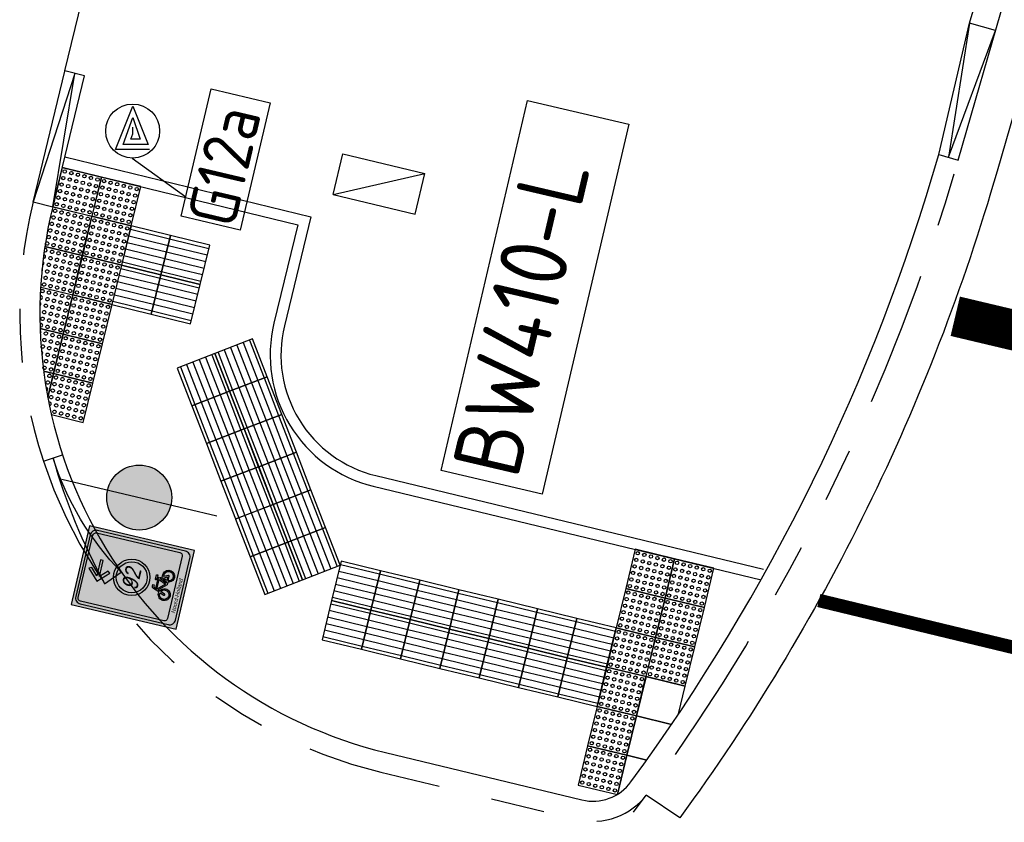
# Model space of a CAD drawing. Header units: metres. Extents: x 116958 to 118326, y 475500 to 477904.
# Tile 97 of 256: x 117510 to 117517, y 476406 to 476412. Entities that reach past the tile are written whole.
import ezdxf
from ezdxf.enums import TextEntityAlignment as Align

# ---------------------------------------------------------------- set-up
doc = ezdxf.new("R2010")
doc.units = ezdxf.units.M
doc.header["$LTSCALE"] = 0.2
for name, pattern in [('200-05-05', [5, 2.5, -2.5]), ('HIDDEN', [4, 2, -2]), ('MATGRENS', [2, 1, -1]), ('VH-TROTTOIRBAND_130-150', [15, 5, -2, 2, -2, 2, -2]), ('VH-TROTTOIRBAND_180-200', [20, 10, -2, 2, -2, 2, -2])]:
    doc.linetypes.add(name, pattern=pattern)
doc.layers.get('0').update_dxf_attribs({"color": 6})
for name, color, linetype in [('B-WE-IE-MEUBILAIR_WEGMEUBILAIR_VERKEERSBORD-G', 252, 'Continuous'), ('B-WE-IE-MEUBILAIR_WEGMEUBILAIR_VERKEERSBORD-PAAL', 252, 'Continuous'), ('B-WE-KL-DATA_KAST-G', 90, 'Continuous'), ('N-WE-IE-MEUBILAIR_WEGMEUBILAIR_LICHTMAST-G', 2, 'Continuous'), ('N-WE-IE-MEUBILAIR_WEGMEUBILAIR_VERKEERSBORD-G', 7, 'Continuous'), ('N-WE-VH-GOOT_TEGEL-300', 251, 'Continuous'), ('N-WE-VH-KANTOPSLUITING_ACHTERKANTBAND-G', 251, 'Continuous'), ('N-WE-VH-KANTOPSLUITING_OPSLUITBAND_80X200-G', 251, 'Continuous'), ('N-WE-VH-KANTOPSLUITING_TROTTOIRBAND_130 150-G', 251, 'VH-TROTTOIRBAND_130-150'), ('N-WE-VH-KANTOPSLUITING_TROTTOIRBAND_130 150-VERLAADG', 251, 'HIDDEN'), ('N-WE-VH-KANTOPSLUITING_TROTTOIRBAND_180 200-G', 251, 'VH-TROTTOIRBAND_180-200'), ('N-WE-VH-KANTVERHARDING_TEGEL_GELEIDETEGEL', 1, 'Continuous'), ('N-WE-VH-KANTVERHARDING_TEGEL_NOPPENTEGEL', 1, 'Continuous'), ('N-WE-VH-MATERIAALGRENS-G', 251, 'MATGRENS'), ('N-WE-VH-VERHARDING_KANT_ASFALT-G', 251, 'Continuous'), ('N-WE-VW-MARKERING_DWARS_STOPSTREEP_030-G', 1, 'Continuous'), ('N-WE-VW-MARKERING_LANGS_STREEP_050_050_010-G', 1, '200-05-05'), ('to-xx-bibcontour', 7, 'Continuous'), ('to-xx-bibkleur', 7, 'Continuous'), ('to-xx-bibtekst_groen', 82, 'Continuous'), ('to-xx-bibtekst_wit', 255, 'Continuous')]:
    doc.layers.add(name, color=color, linetype=linetype)
doc.styles.get("Standard").update_dxf_attribs({"font": 'isocp.shx'})
doc.styles.add('Swis721 ExBT', font='swisse.ttf')

# ---------------------------------------------------------------- blocks, each defined once
blk = doc.blocks.new('blind_oud')
blk.add_lwpolyline([(0, 0), (-0.3, 0), (-0.3, -0.3), (0, -0.3)], close=True)
at = {"color": 8}
for centre in [(-0.275, -0.025), (-0.275, -0.075), (-0.225, -0.025), (-0.225, -0.075), (-0.175, -0.025), (-0.175, -0.075), (-0.125, -0.025), (-0.125, -0.075), (-0.075, -0.025), (-0.075, -0.075), (-0.025, -0.025), (-0.025, -0.075), (-0.275, -0.125), (-0.225, -0.125), (-0.175, -0.125), (-0.125, -0.125), (-0.075, -0.125), (-0.025, -0.125), (-0.275, -0.175), (-0.275, -0.225), (-0.225, -0.175), (-0.225, -0.225), (-0.175, -0.175), (-0.175, -0.225), (-0.125, -0.175), (-0.125, -0.225), (-0.075, -0.175), (-0.075, -0.225), (-0.025, -0.175), (-0.025, -0.225), (-0.275, -0.275), (-0.225, -0.275), (-0.175, -0.275), (-0.125, -0.275), (-0.075, -0.275), (-0.025, -0.275)]:
    blk.add_circle(centre, 0.0125, dxfattribs=at)
blk = doc.blocks.new('blinden geleidetegel')
blk.add_lwpolyline([(0, 0), (-0.3, 0), (-0.3, -0.3), (0, -0.3)], close=True)
at = {"color": 41}
for points in [[(-0.275, -0.3), (-0.275, 0)], [(-0.225, -0.3), (-0.225, 0)], [(-0.175, -0.3), (-0.175, 0)], [(-0.125, -0.3), (-0.125, 0)], [(-0.075, -0.3), (-0.075, 0)], [(-0.025, -0.3), (-0.025, 0)]]:
    blk.add_lwpolyline(points, dxfattribs=at)
blk = doc.blocks.new('CELQ70108')
for p, q in [((-0.625, 0.31), (0.625, 0.31)), ((-0.625, -0.31), (-0.625, 0.31)), ((-0.625, -0.31), (0.625, 0.31)), ((0.625, -0.31), (0.625, 0.31)), ((-0.625, -0.31), (0.625, -0.31))]:
    blk.add_line(p, q)
blk = doc.blocks.new('Vb')
blk.add_lwpolyline([(125, -138), (-127, -138), (0, 185), (114, -100), (-71, -100), (0, 100), (56, -60), (-13, -60), (0, -20), (1, 30)])
blk.add_circle((0, 0), 200)
blk = doc.blocks.new('Symblm')
h = blk.add_hatch(color=256)
edge = h.paths.add_edge_path()
edge.add_arc((0, 0), 241.1, 0, 360)
blk.add_line((-590.5, 0), (590.5, 0))
blk.add_circle((0, 0), 241.1)
blk = doc.blocks.new('BW410l-3X')
at = {"layer": 'to-xx-bibkleur'}
h = blk.add_hatch(color=255, dxfattribs=at)
h.paths.add_polyline_path([(-0.15, 0), (0.15, 0), (0.15, 0.4), (-0.15, 0.4)])
edge = h.paths.add_edge_path(flags=16)
edge.add_arc((-0.1175, 0.0325), 0.0225, 180, 270)
edge.add_line((-0.1175, 0.01), (0.1175, 0.01))
edge.add_arc((0.1175, 0.0325), 0.0225, 270, 360)
edge.add_line((0.14, 0.0325), (0.14, 0.3675))
edge.add_arc((0.1175, 0.3675), 0.0225, 0, 90)
edge.add_line((0.1175, 0.39), (-0.1175, 0.39))
edge.add_arc((-0.1175, 0.3675), 0.0225, 90, 180)
edge.add_line((-0.14, 0.3675), (-0.14, 0.0325))
edge = h.paths.add_edge_path(flags=0)
edge.add_line((-0.13, 0.051), (-0.13, 0.369))
edge.add_arc((-0.119, 0.369), 0.011, 90, 180, ccw=False)
edge.add_line((-0.119, 0.38), (0.119, 0.38))
edge.add_arc((0.119, 0.369), 0.011, 0, 90, ccw=False)
edge.add_line((0.13, 0.369), (0.13, 0.051))
edge.add_arc((0.119, 0.051), 0.011, 270, 360, ccw=False)
edge.add_line((0.119, 0.04), (-0.119, 0.04))
edge.add_arc((-0.119, 0.051), 0.011, 180, 270, ccw=False)
h.paths.add_polyline_path([(-0.0433, 0.3267), (-0.0033, 0.2867), (0.0023, 0.2951), (-0.0242, 0.3217), (0.0367, 0.3217), (0.0367, 0.3317), (-0.0242, 0.3317), (0.0012, 0.357), (-0.0033, 0.3667)], flags=0)
edge = h.paths.add_edge_path(flags=0)
edge.add_arc((0, 0.2042), 0.0675, 0, 360)
edge = h.paths.add_edge_path(flags=0)
edge.add_arc((0, 0.2042), 0.0575, 0, 360)
h.paths.add_polyline_path([(0.0255, 0.0864), (0.0317, 0.0743), (0.018, 0.0743), (0.0189, 0.078), (0.0205, 0.0813), (0.0227, 0.0841)], flags=0)
h.paths.add_polyline_path([(0.0076, 0.0743), (0.0189, 0.0991), (0.0233, 0.0906), (0.0194, 0.0876), (0.0164, 0.0838), (0.0144, 0.0794), (0.0133, 0.0743)], flags=0)
h.paths.add_polyline_path([(0.0296, 0.0884), (0.0352, 0.0894), (0.0387, 0.0891), (0.0419, 0.0881), (0.0449, 0.0865), (0.0475, 0.0843), (0.0496, 0.0817), (0.0511, 0.0788), (0.0522, 0.0756), (0.0525, 0.072), (0.0522, 0.0685), (0.0511, 0.0653), (0.0496, 0.0624), (0.0475, 0.0598), (0.0449, 0.0577), (0.0419, 0.0561), (0.0387, 0.055), (0.0352, 0.0547), (0.032, 0.055), (0.0289, 0.0559), (0.0262, 0.0572), (0.0237, 0.0591), (0.0217, 0.0613), (0.02, 0.0639), (0.0187, 0.0667), (0.0179, 0.0698), (0.0355, 0.0698), (0.0366, 0.0701), (0.0374, 0.0708), (0.0378, 0.0719), (0.0376, 0.073)], flags=0)
h.paths.add_polyline_path([(-0.0178, 0.072), (-0.0182, 0.0685), (-0.0192, 0.0653), (-0.0208, 0.0624), (-0.0229, 0.0598), (-0.0255, 0.0577), (-0.0285, 0.0561), (-0.0317, 0.055), (-0.0352, 0.0547), (-0.0387, 0.055), (-0.042, 0.0561), (-0.0449, 0.0577), (-0.0475, 0.0598), (-0.0496, 0.0624), (-0.0512, 0.0653), (-0.0522, 0.0685), (-0.0526, 0.072), (-0.0522, 0.0756), (-0.0512, 0.0788), (-0.0496, 0.0817), (-0.0475, 0.0843), (-0.0449, 0.0865), (-0.042, 0.0881), (-0.0387, 0.0891), (-0.0352, 0.0894), (-0.0317, 0.089), (-0.0374, 0.0728), (-0.0375, 0.0716), (-0.0371, 0.0706), (-0.0353, 0.0698), (-0.0338, 0.0703), (-0.033, 0.0714), (-0.0273, 0.0875), (-0.0235, 0.085), (-0.0206, 0.0815), (-0.0186, 0.0771)], flags=0)
h.paths.add_polyline_path([(0.0303, 0.1171), (0.0303, 0.1125), (0.025, 0.1125), (0.0213, 0.1044), (0.0274, 0.0927), (0.0311, 0.0937), (0.0352, 0.094), (0.0396, 0.0936), (0.0437, 0.0923), (0.0475, 0.0903), (0.0508, 0.0876), (0.0534, 0.0844), (0.0555, 0.0806), (0.0567, 0.0765), (0.0572, 0.072), (0.0567, 0.0676), (0.0555, 0.0635), (0.0534, 0.0597), (0.0508, 0.0565), (0.0475, 0.0538), (0.0437, 0.0517), (0.0396, 0.0505), (0.0352, 0.05), (0.0311, 0.0504), (0.0271, 0.0516), (0.0236, 0.0534), (0.0204, 0.0558), (0.0177, 0.0587), (0.0156, 0.0621), (0.0141, 0.0659), (0.0133, 0.0698), (0.0026, 0.0698), (-0.0233, 0.0986), (-0.0257, 0.0919), (-0.0205, 0.0886), (-0.0166, 0.084), (-0.014, 0.0784), (-0.0132, 0.072), (-0.0136, 0.0676), (-0.0149, 0.0635), (-0.0169, 0.0597), (-0.0196, 0.0565), (-0.0229, 0.0538), (-0.0266, 0.0517), (-0.0308, 0.0505), (-0.0352, 0.05), (-0.0396, 0.0505), (-0.0437, 0.0517), (-0.0475, 0.0538), (-0.0508, 0.0565), (-0.0534, 0.0597), (-0.0555, 0.0635), (-0.0567, 0.0676), (-0.0572, 0.072), (-0.0567, 0.0765), (-0.0555, 0.0806), (-0.0534, 0.0844), (-0.0508, 0.0876), (-0.0475, 0.0903), (-0.0437, 0.0923), (-0.0396, 0.0936), (-0.0352, 0.094), (-0.03, 0.0936), (-0.0221, 0.1161), (-0.0207, 0.1189), (-0.019, 0.1205), (-0.0168, 0.1214), (-0.0138, 0.1216), (-0.0081, 0.1216), (-0.0081, 0.1171), (-0.0138, 0.1171), (-0.0164, 0.1162), (-0.018, 0.1138), (-0.02, 0.108), (0.0179, 0.108), (0.02, 0.1125), (0.0135, 0.1125), (0.0119, 0.1132), (0.0112, 0.1148), (0.0119, 0.1164), (0.0135, 0.1171)], flags=0)
h.paths.add_polyline_path([(0.0158, 0.1034), (0.0033, 0.076), (-0.0215, 0.1034)], flags=0)
h = blk.add_hatch(color=82, dxfattribs=at)
edge = h.paths.add_edge_path()
edge.add_arc((-0.1175, 0.0325), 0.0225, 180, 270)
edge.add_line((-0.1175, 0.01), (0.1175, 0.01))
edge.add_arc((0.1175, 0.0325), 0.0225, 270, 360)
edge.add_line((0.14, 0.0325), (0.14, 0.3675))
edge.add_arc((0.1175, 0.3675), 0.0225, 0, 90)
edge.add_line((0.1175, 0.39), (-0.1175, 0.39))
edge.add_arc((-0.1175, 0.3675), 0.0225, 90, 180)
edge.add_line((-0.14, 0.3675), (-0.14, 0.0325))
edge = h.paths.add_edge_path(flags=16)
edge.add_line((-0.13, 0.051), (-0.13, 0.369))
edge.add_arc((-0.119, 0.369), 0.011, 90, 180, ccw=False)
edge.add_line((-0.119, 0.38), (0.119, 0.38))
edge.add_arc((0.119, 0.369), 0.011, 0, 90, ccw=False)
edge.add_line((0.13, 0.369), (0.13, 0.051))
edge.add_arc((0.119, 0.051), 0.011, 270, 360, ccw=False)
edge.add_line((0.119, 0.04), (-0.119, 0.04))
edge.add_arc((-0.119, 0.051), 0.011, 180, 270, ccw=False)
blk.add_hatch(color=82, dxfattribs=at).paths.add_polyline_path([(-0.0433, 0.3267), (-0.0033, 0.2867), (0.0023, 0.2951), (-0.0242, 0.3217), (0.0367, 0.3217), (0.0367, 0.3317), (-0.0242, 0.3317), (0.0012, 0.357), (-0.0033, 0.3667)])
h = blk.add_hatch(color=82, dxfattribs=at)
edge = h.paths.add_edge_path()
edge.add_arc((0, 0.2042), 0.0675, 0, 360)
edge = h.paths.add_edge_path(flags=16)
edge.add_arc((0, 0.2042), 0.0575, 0, 360)
h = blk.add_hatch(color=82, dxfattribs=at)
h.paths.add_polyline_path([(0.0255, 0.0864), (0.0317, 0.0743), (0.018, 0.0743), (0.0189, 0.078), (0.0205, 0.0813), (0.0227, 0.0841)], flags=16)
h.paths.add_polyline_path([(0.0076, 0.0743), (0.0189, 0.0991), (0.0233, 0.0906), (0.0194, 0.0876), (0.0164, 0.0838), (0.0144, 0.0794), (0.0133, 0.0743)], flags=16)
h.paths.add_polyline_path([(0.0296, 0.0884), (0.0352, 0.0894), (0.0387, 0.0891), (0.0419, 0.0881), (0.0449, 0.0865), (0.0475, 0.0843), (0.0496, 0.0817), (0.0511, 0.0788), (0.0522, 0.0756), (0.0525, 0.072), (0.0522, 0.0685), (0.0511, 0.0653), (0.0496, 0.0624), (0.0475, 0.0598), (0.0449, 0.0577), (0.0419, 0.0561), (0.0387, 0.055), (0.0352, 0.0547), (0.032, 0.055), (0.0289, 0.0559), (0.0262, 0.0572), (0.0237, 0.0591), (0.0217, 0.0613), (0.02, 0.0639), (0.0187, 0.0667), (0.0179, 0.0698), (0.0355, 0.0698), (0.0366, 0.0701), (0.0374, 0.0708), (0.0378, 0.0719), (0.0376, 0.073)], flags=16)
h.paths.add_polyline_path([(-0.0178, 0.072), (-0.0182, 0.0685), (-0.0192, 0.0653), (-0.0208, 0.0624), (-0.0229, 0.0598), (-0.0255, 0.0577), (-0.0285, 0.0561), (-0.0317, 0.055), (-0.0352, 0.0547), (-0.0387, 0.055), (-0.042, 0.0561), (-0.0449, 0.0577), (-0.0475, 0.0598), (-0.0496, 0.0624), (-0.0512, 0.0653), (-0.0522, 0.0685), (-0.0526, 0.072), (-0.0522, 0.0756), (-0.0512, 0.0788), (-0.0496, 0.0817), (-0.0475, 0.0843), (-0.0449, 0.0865), (-0.042, 0.0881), (-0.0387, 0.0891), (-0.0352, 0.0894), (-0.0317, 0.089), (-0.0374, 0.0728), (-0.0375, 0.0716), (-0.0371, 0.0706), (-0.0353, 0.0698), (-0.0338, 0.0703), (-0.033, 0.0714), (-0.0273, 0.0875), (-0.0235, 0.085), (-0.0206, 0.0815), (-0.0186, 0.0771)], flags=16)
h.paths.add_polyline_path([(0.0303, 0.1171), (0.0303, 0.1125), (0.025, 0.1125), (0.0213, 0.1044), (0.0274, 0.0927), (0.0311, 0.0937), (0.0352, 0.094), (0.0396, 0.0936), (0.0437, 0.0923), (0.0475, 0.0903), (0.0508, 0.0876), (0.0534, 0.0844), (0.0555, 0.0806), (0.0567, 0.0765), (0.0572, 0.072), (0.0567, 0.0676), (0.0555, 0.0635), (0.0534, 0.0597), (0.0508, 0.0565), (0.0475, 0.0538), (0.0437, 0.0517), (0.0396, 0.0505), (0.0352, 0.05), (0.0311, 0.0504), (0.0271, 0.0516), (0.0236, 0.0534), (0.0204, 0.0558), (0.0177, 0.0587), (0.0156, 0.0621), (0.0141, 0.0659), (0.0133, 0.0698), (0.0026, 0.0698), (-0.0233, 0.0986), (-0.0257, 0.0919), (-0.0205, 0.0886), (-0.0166, 0.084), (-0.014, 0.0784), (-0.0132, 0.072), (-0.0136, 0.0676), (-0.0149, 0.0635), (-0.0169, 0.0597), (-0.0196, 0.0565), (-0.0229, 0.0538), (-0.0266, 0.0517), (-0.0308, 0.0505), (-0.0352, 0.05), (-0.0396, 0.0505), (-0.0437, 0.0517), (-0.0475, 0.0538), (-0.0508, 0.0565), (-0.0534, 0.0597), (-0.0555, 0.0635), (-0.0567, 0.0676), (-0.0572, 0.072), (-0.0567, 0.0765), (-0.0555, 0.0806), (-0.0534, 0.0844), (-0.0508, 0.0876), (-0.0475, 0.0903), (-0.0437, 0.0923), (-0.0396, 0.0936), (-0.0352, 0.094), (-0.03, 0.0936), (-0.0221, 0.1161), (-0.0207, 0.1189), (-0.019, 0.1205), (-0.0168, 0.1214), (-0.0138, 0.1216), (-0.0081, 0.1216), (-0.0081, 0.1171), (-0.0138, 0.1171), (-0.0164, 0.1162), (-0.018, 0.1138), (-0.02, 0.108), (0.0179, 0.108), (0.02, 0.1125), (0.0135, 0.1125), (0.0119, 0.1132), (0.0112, 0.1148), (0.0119, 0.1164), (0.0135, 0.1171)])
h.paths.add_polyline_path([(0.0158, 0.1034), (0.0033, 0.076), (-0.0215, 0.1034)], flags=16)
at = {"layer": 'to-xx-bibcontour', "color": 7, "flags": 128}
for points in [[(-0.15, 0), (0.15, 0), (0.15, 0.4), (-0.15, 0.4)], [(-0.0433, 0.3267), (-0.0033, 0.2867), (0.0023, 0.2951), (-0.0242, 0.3217), (0.0367, 0.3217), (0.0367, 0.3317), (-0.0242, 0.3317), (0.0012, 0.357), (-0.0033, 0.3667)], [(0.0303, 0.1171), (0.0303, 0.1125), (0.025, 0.1125), (0.0213, 0.1044), (0.0274, 0.0927), (0.0311, 0.0937), (0.0352, 0.094), (0.0396, 0.0936), (0.0437, 0.0923), (0.0475, 0.0903), (0.0508, 0.0876), (0.0534, 0.0844), (0.0555, 0.0806), (0.0567, 0.0765), (0.0572, 0.072), (0.0567, 0.0676), (0.0555, 0.0635), (0.0534, 0.0597), (0.0508, 0.0565), (0.0475, 0.0538), (0.0437, 0.0517), (0.0396, 0.0505), (0.0352, 0.05), (0.0311, 0.0504), (0.0271, 0.0516), (0.0236, 0.0534), (0.0204, 0.0558), (0.0177, 0.0587), (0.0156, 0.0621), (0.0141, 0.0659), (0.0133, 0.0698), (0.0026, 0.0698), (-0.0233, 0.0986), (-0.0257, 0.0919), (-0.0205, 0.0886), (-0.0166, 0.084), (-0.014, 0.0784), (-0.0132, 0.072), (-0.0136, 0.0676), (-0.0149, 0.0635), (-0.0169, 0.0597), (-0.0196, 0.0565), (-0.0229, 0.0538), (-0.0266, 0.0517), (-0.0308, 0.0505), (-0.0352, 0.05), (-0.0396, 0.0505), (-0.0437, 0.0517), (-0.0475, 0.0538), (-0.0508, 0.0565), (-0.0534, 0.0597), (-0.0555, 0.0635), (-0.0567, 0.0676), (-0.0572, 0.072), (-0.0567, 0.0765), (-0.0555, 0.0806), (-0.0534, 0.0844), (-0.0508, 0.0876), (-0.0475, 0.0903), (-0.0437, 0.0923), (-0.0396, 0.0936), (-0.0352, 0.094), (-0.03, 0.0936), (-0.0221, 0.1161), (-0.0207, 0.1189), (-0.019, 0.1205), (-0.0168, 0.1214), (-0.0138, 0.1216), (-0.0081, 0.1216), (-0.0081, 0.1171), (-0.0138, 0.1171), (-0.0164, 0.1162), (-0.018, 0.1138), (-0.02, 0.108), (0.0179, 0.108), (0.02, 0.1125), (0.0135, 0.1125), (0.0119, 0.1132), (0.0112, 0.1148), (0.0119, 0.1164), (0.0135, 0.1171), (0.0303, 0.1171)], [(-0.0178, 0.072), (-0.0182, 0.0685), (-0.0192, 0.0653), (-0.0208, 0.0624), (-0.0229, 0.0598), (-0.0255, 0.0577), (-0.0285, 0.0561), (-0.0317, 0.055), (-0.0352, 0.0547), (-0.0387, 0.055), (-0.042, 0.0561), (-0.0449, 0.0577), (-0.0475, 0.0598), (-0.0496, 0.0624), (-0.0512, 0.0653), (-0.0522, 0.0685), (-0.0526, 0.072), (-0.0522, 0.0756), (-0.0512, 0.0788), (-0.0496, 0.0817), (-0.0475, 0.0843), (-0.0449, 0.0865), (-0.042, 0.0881), (-0.0387, 0.0891), (-0.0352, 0.0894), (-0.0317, 0.089), (-0.0374, 0.0728), (-0.0375, 0.0716), (-0.0371, 0.0706), (-0.0353, 0.0698), (-0.0338, 0.0703), (-0.033, 0.0714), (-0.0273, 0.0875), (-0.0235, 0.085), (-0.0206, 0.0815), (-0.0186, 0.0771), (-0.0178, 0.072)], [(0.0158, 0.1034), (0.0033, 0.076), (-0.0215, 0.1034), (0.0158, 0.1034)], [(0.0076, 0.0743), (0.0189, 0.0991), (0.0233, 0.0906), (0.0194, 0.0876), (0.0164, 0.0838), (0.0144, 0.0794), (0.0133, 0.0743), (0.0076, 0.0743)], [(0.0296, 0.0884), (0.0352, 0.0894), (0.0387, 0.0891), (0.0419, 0.0881), (0.0449, 0.0865), (0.0475, 0.0843), (0.0496, 0.0817), (0.0511, 0.0788), (0.0522, 0.0756), (0.0525, 0.072), (0.0522, 0.0685), (0.0511, 0.0653), (0.0496, 0.0624), (0.0475, 0.0598), (0.0449, 0.0577), (0.0419, 0.0561), (0.0387, 0.055), (0.0352, 0.0547), (0.032, 0.055), (0.0289, 0.0559), (0.0262, 0.0572), (0.0237, 0.0591), (0.0217, 0.0613), (0.02, 0.0639), (0.0187, 0.0667), (0.0179, 0.0698), (0.0355, 0.0698), (0.0366, 0.0701), (0.0374, 0.0708), (0.0378, 0.0719), (0.0376, 0.073), (0.0296, 0.0884)], [(0.0255, 0.0864), (0.0317, 0.0743), (0.018, 0.0743), (0.0189, 0.078), (0.0205, 0.0813), (0.0227, 0.0841), (0.0255, 0.0864)]]:
    blk.add_lwpolyline(points, close=True, dxfattribs=at)
for points in [[(-0.14, 0.0325, 0.414214), (-0.1175, 0.01), (0.1175, 0.01, 0.414214), (0.14, 0.0325), (0.14, 0.3675, 0.414214), (0.1175, 0.39), (-0.1175, 0.39, 0.414214), (-0.14, 0.3675)], [(-0.13, 0.051), (-0.13, 0.369, -0.414214), (-0.119, 0.38), (0.119, 0.38, -0.414214), (0.13, 0.369), (0.13, 0.051, -0.414214), (0.119, 0.04), (-0.119, 0.04, -0.414214)]]:
    blk.add_lwpolyline(points, format="xyb", close=True, dxfattribs=at)
at = {"layer": 'to-xx-bibcontour', "color": 7}
for radius in [0.0675, 0.0575]:
    blk.add_circle((0, 0.2042), radius, dxfattribs=at)
at = {"layer": 'to-xx-bibkleur', "color": 250}
blk.add_lwpolyline([(-0.15, 0), (0.15, 0), (0.15, 0.4), (-0.15, 0.4)], close=True, dxfattribs=at)
at = {"layer": 'to-xx-bibkleur', "color": 82, "flags": 128}
for points in [[(-0.14, 0.0325, 0.414214), (-0.1175, 0.01), (0.1175, 0.01, 0.414214), (0.14, 0.0325), (0.14, 0.3675, 0.414214), (0.1175, 0.39), (-0.1175, 0.39, 0.414214), (-0.14, 0.3675)], [(-0.13, 0.051), (-0.13, 0.369, -0.414214), (-0.119, 0.38), (0.119, 0.38, -0.414214), (0.13, 0.369), (0.13, 0.051, -0.414214), (0.119, 0.04), (-0.119, 0.04, -0.414214)]]:
    blk.add_lwpolyline(points, format="xyb", close=True, dxfattribs=at)
for points in [[(-0.0433, 0.3267), (-0.0033, 0.2867), (0.0023, 0.2951), (-0.0242, 0.3217), (0.0367, 0.3217), (0.0367, 0.3317), (-0.0242, 0.3317), (0.0012, 0.357), (-0.0033, 0.3667)], [(0.0303, 0.1171), (0.0303, 0.1125), (0.025, 0.1125), (0.0213, 0.1044), (0.0274, 0.0927), (0.0311, 0.0937), (0.0352, 0.094), (0.0396, 0.0936), (0.0437, 0.0923), (0.0475, 0.0903), (0.0508, 0.0876), (0.0534, 0.0844), (0.0555, 0.0806), (0.0567, 0.0765), (0.0572, 0.072), (0.0567, 0.0676), (0.0555, 0.0635), (0.0534, 0.0597), (0.0508, 0.0565), (0.0475, 0.0538), (0.0437, 0.0517), (0.0396, 0.0505), (0.0352, 0.05), (0.0311, 0.0504), (0.0271, 0.0516), (0.0236, 0.0534), (0.0204, 0.0558), (0.0177, 0.0587), (0.0156, 0.0621), (0.0141, 0.0659), (0.0133, 0.0698), (0.0026, 0.0698), (-0.0233, 0.0986), (-0.0257, 0.0919), (-0.0205, 0.0886), (-0.0166, 0.084), (-0.014, 0.0784), (-0.0132, 0.072), (-0.0136, 0.0676), (-0.0149, 0.0635), (-0.0169, 0.0597), (-0.0196, 0.0565), (-0.0229, 0.0538), (-0.0266, 0.0517), (-0.0308, 0.0505), (-0.0352, 0.05), (-0.0396, 0.0505), (-0.0437, 0.0517), (-0.0475, 0.0538), (-0.0508, 0.0565), (-0.0534, 0.0597), (-0.0555, 0.0635), (-0.0567, 0.0676), (-0.0572, 0.072), (-0.0567, 0.0765), (-0.0555, 0.0806), (-0.0534, 0.0844), (-0.0508, 0.0876), (-0.0475, 0.0903), (-0.0437, 0.0923), (-0.0396, 0.0936), (-0.0352, 0.094), (-0.03, 0.0936), (-0.0221, 0.1161), (-0.0207, 0.1189), (-0.019, 0.1205), (-0.0168, 0.1214), (-0.0138, 0.1216), (-0.0081, 0.1216), (-0.0081, 0.1171), (-0.0138, 0.1171), (-0.0164, 0.1162), (-0.018, 0.1138), (-0.02, 0.108), (0.0179, 0.108), (0.02, 0.1125), (0.0135, 0.1125), (0.0119, 0.1132), (0.0112, 0.1148), (0.0119, 0.1164), (0.0135, 0.1171), (0.0303, 0.1171)], [(-0.0178, 0.072), (-0.0182, 0.0685), (-0.0192, 0.0653), (-0.0208, 0.0624), (-0.0229, 0.0598), (-0.0255, 0.0577), (-0.0285, 0.0561), (-0.0317, 0.055), (-0.0352, 0.0547), (-0.0387, 0.055), (-0.042, 0.0561), (-0.0449, 0.0577), (-0.0475, 0.0598), (-0.0496, 0.0624), (-0.0512, 0.0653), (-0.0522, 0.0685), (-0.0526, 0.072), (-0.0522, 0.0756), (-0.0512, 0.0788), (-0.0496, 0.0817), (-0.0475, 0.0843), (-0.0449, 0.0865), (-0.042, 0.0881), (-0.0387, 0.0891), (-0.0352, 0.0894), (-0.0317, 0.089), (-0.0374, 0.0728), (-0.0375, 0.0716), (-0.0371, 0.0706), (-0.0353, 0.0698), (-0.0338, 0.0703), (-0.033, 0.0714), (-0.0273, 0.0875), (-0.0235, 0.085), (-0.0206, 0.0815), (-0.0186, 0.0771), (-0.0178, 0.072)], [(0.0158, 0.1034), (0.0033, 0.076), (-0.0215, 0.1034), (0.0158, 0.1034)], [(0.0076, 0.0743), (0.0189, 0.0991), (0.0233, 0.0906), (0.0194, 0.0876), (0.0164, 0.0838), (0.0144, 0.0794), (0.0133, 0.0743), (0.0076, 0.0743)], [(0.0296, 0.0884), (0.0352, 0.0894), (0.0387, 0.0891), (0.0419, 0.0881), (0.0449, 0.0865), (0.0475, 0.0843), (0.0496, 0.0817), (0.0511, 0.0788), (0.0522, 0.0756), (0.0525, 0.072), (0.0522, 0.0685), (0.0511, 0.0653), (0.0496, 0.0624), (0.0475, 0.0598), (0.0449, 0.0577), (0.0419, 0.0561), (0.0387, 0.055), (0.0352, 0.0547), (0.032, 0.055), (0.0289, 0.0559), (0.0262, 0.0572), (0.0237, 0.0591), (0.0217, 0.0613), (0.02, 0.0639), (0.0187, 0.0667), (0.0179, 0.0698), (0.0355, 0.0698), (0.0366, 0.0701), (0.0374, 0.0708), (0.0378, 0.0719), (0.0376, 0.073), (0.0296, 0.0884)], [(0.0255, 0.0864), (0.0317, 0.0743), (0.018, 0.0743), (0.0189, 0.078), (0.0205, 0.0813), (0.0227, 0.0841), (0.0255, 0.0864)]]:
    blk.add_lwpolyline(points, close=True, dxfattribs=at)
at = {"layer": 'to-xx-bibkleur', "color": 82}
for radius in [0.0675, 0.0575]:
    blk.add_circle((0, 0.2042), radius, dxfattribs=at)
at = {"layer": 'to-xx-bibtekst_groen', "style": 'Swis721 ExBT', "oblique": 10, "width": 0.85}
blk.add_attdef('36', text='', height=0.06, dxfattribs=at).set_placement((-0.0049, 0.2042), align=Align.MIDDLE_CENTER)
at = {"layer": 'to-xx-bibtekst_wit', "style": 'Swis721 ExBT', "oblique": 10, "width": 0.85}
blk.add_attdef('REGIO', text='', height=0.015, dxfattribs=at).set_placement((-0.095, 0.025), align=Align.MIDDLE_LEFT)
blk.add_attdef('EINDHOVEN', text='', height=0.015, dxfattribs=at).set_placement((0.0939, 0.025), align=Align.MIDDLE_RIGHT)

msp = doc.modelspace()

# ---------------------------------------------------------------- linework, layer by layer
at = {"layer": 'B-WE-IE-MEUBILAIR_WEGMEUBILAIR_VERKEERSBORD-G'}
msp.add_lwpolyline([(117511.793, 476411.2975), (117511.5708, 476410.3539), (117511.1338, 476410.4568), (117511.356, 476411.4005)], close=True, dxfattribs=at)
at = {"layer": 'B-WE-IE-MEUBILAIR_WEGMEUBILAIR_VERKEERSBORD-G', "flags": 128}
msp.add_lwpolyline([(117510.7689, 476410.8882), (117511.1675, 476410.6002)], dxfattribs=at)
at = {"layer": 'N-WE-IE-MEUBILAIR_WEGMEUBILAIR_VERKEERSBORD-G'}
msp.add_lwpolyline([(117513.0625, 476408.5699), (117513.7043, 476411.3146), (117514.4541, 476411.1393), (117513.8123, 476408.3945)], close=True, dxfattribs=at)
at = {"layer": 'N-WE-VH-GOOT_TEGEL-300', "flags": 128}
msp.add_lwpolyline([(117578.6693, 476686.3174), (117578.9687, 476686.2982), (117577.852, 476668.8651, -0.034569), (117576.9302, 476661.9797), (117567.418, 476615.5766), (117566.077, 476609.0348, 0.004821), (117565.1313, 476604.1839), (117558.7329, 476569.5932, -0.007708), (117555.6939, 476554.4708), (117545.4852, 476507.4379), (117542.0355, 476491.5445, -0.043758), (117541.5017, 476489.8261), (117536.4464, 476477.4809, 0.026989), (117536.2799, 476477.002), (117517.1878, 476410.7894, -0.087964), (117514.8344, 476405.9937), (117514.5847, 476406.1607)], format="xyb", dxfattribs=at)
at = {"layer": 'N-WE-VH-KANTOPSLUITING_ACHTERKANTBAND-G', "flags": 128}
for points in [[(117516.7554, 476410.9141), (117516.9845, 476411.8888), (117535.7994, 476477.1405, -0.026989), (117535.9837, 476477.6703), (117541.039, 476490.0156, 0.043758), (117541.5469, 476491.6506), (117544.9966, 476507.544), (117555.2052, 476554.5768, 0.007708), (117558.2413, 476569.6842), (117564.6396, 476604.2749, -0.004821), (117565.5872, 476609.1352), (117566.9282, 476615.677), (117576.4404, 476662.0801, 0.034569), (117577.353, 476668.8971), (117578.4717, 476686.362), (117577.1528, 476686.6603), (117577.166, 476686.7393)], [(117510.1799, 476410.5269, 0.414862), (117512.6491, 476406.4775), (117514.1067, 476406.1258, 0.302731), (117514.4713, 476406.2594, 0.087964), (117516.7554, 476410.9141), (117516.8996, 476410.8725)], [(117510.2699, 476410.8961), (117512.0964, 476410.4512), (117511.8997, 476409.6436, 0.414862), (117512.5778, 476408.5315), (117515.455, 476407.8374)], [(117510.5653, 476407.7299), (117510.6883, 476407.8158, -0.11463), (117510.182, 476408.6614, 0.055953), (117510.5642, 476407.7315)]]:
    msp.add_lwpolyline(points, format="xyb", dxfattribs=at)
for points in [[(117517.1766, 476411.8333), (117516.9845, 476411.8888), (117516.8275, 476410.8933)], [(117510.0341, 476410.5624), (117510.1798, 476410.5269), (117510.3437, 476411.5162)]]:
    msp.add_lwpolyline(points, close=True, dxfattribs=at)
for points in [[(117510.1796, 476410.526), (117510.4165, 476411.4985), (117510.2709, 476411.534)], [(117510.1108, 476408.6379), (117510.2532, 476408.6848)]]:
    msp.add_lwpolyline(points, dxfattribs=at)
at = {"layer": 'N-WE-VH-KANTOPSLUITING_OPSLUITBAND_80X200-G', "flags": 128}
msp.add_lwpolyline([(117510.251, 476410.8183), (117511.9997, 476410.3924), (117511.8219, 476409.6625, 0.414862), (117512.559, 476408.4537), (117515.4362, 476407.7596)], format="xyb", dxfattribs=at)
at = {"layer": 'N-WE-VH-KANTOPSLUITING_TROTTOIRBAND_130 150-G', "flags": 128}
msp.add_lwpolyline([(117510.0339, 476410.5616), (117510.2708, 476411.534)], dxfattribs=at)
msp.add_lwpolyline([(117510.1108, 476408.6379, 0.259477), (117512.6139, 476406.3317), (117514.0715, 476405.98, 0.302731), (117514.5923, 476406.1708, 0.087964), (117516.8996, 476410.8725)], format="xyb", dxfattribs=at)
at = {"layer": 'N-WE-VH-KANTOPSLUITING_TROTTOIRBAND_130 150-VERLAADG', "flags": 128}
msp.add_lwpolyline([(117510.0341, 476410.5624, 0.140283), (117510.1108, 476408.6379)], format="xyb", dxfattribs=at)
at = {"layer": 'N-WE-VH-KANTOPSLUITING_TROTTOIRBAND_180 200-G', "flags": 128}
msp.add_lwpolyline([(117516.8996, 476410.8725), (117535.9916, 476477.0851, -0.026989), (117536.1688, 476477.5946), (117541.224, 476489.9398, 0.043758), (117541.7423, 476491.6082), (117545.192, 476507.5015), (117555.4007, 476554.5344, 0.007708), (117558.4379, 476569.6478), (117564.8363, 476604.2385, -0.004821), (117565.7831, 476609.095), (117567.1241, 476615.6368), (117576.6363, 476662.0399, 0.034569), (117577.5526, 476668.8843), (117578.6693, 476686.3174)], format="xyb", dxfattribs=at)
at = {"layer": 'N-WE-VH-KANTVERHARDING_TEGEL_NOPPENTEGEL'}
for p, q in [((117510.4704, 476410.4552), (117510.179, 476410.5264)), ((117510.3992, 476410.1637), (117510.4704, 476410.4552)), ((117510.1218, 476410.2315), (117510.3992, 476410.1637)), ((117510.3992, 476410.1637), (117510.1218, 476410.2315)), ((117510.328, 476409.8723), (117510.3992, 476410.1637)), ((117510.0905, 476409.9303), (117510.328, 476409.8723)), ((117510.2568, 476409.5809), (117510.328, 476409.8723)), ((117510.2568, 476409.5809), (117510.0866, 476409.6225)), ((117510.0866, 476409.6225), (117510.2568, 476409.5809)), ((117510.1856, 476409.2894), (117510.2568, 476409.5809)), ((117510.112, 476409.3074), (117510.1856, 476409.2894)), ((117510.1856, 476409.2894), (117510.112, 476409.3074)), ((117510.1856, 476409.2894), (117510.1427, 476409.1136)), ((117510.1427, 476409.1136), (117510.1856, 476409.2894)), ((117510.4771, 476409.2183), (117510.1856, 476409.2894)), ((117510.4059, 476408.9268), (117510.4771, 476409.2183)), ((117510.1696, 476408.9845), (117510.4059, 476408.9268))]:
    msp.add_line(p, q, dxfattribs=at)
for points in [[(117514.8243, 476406.7635), (117514.8742, 476406.9693), (117514.5827, 476407.0401), (117514.512, 476406.7485), (117514.7717, 476406.6855)], [(117514.7717, 476406.6855), (117514.512, 476406.7485), (117514.4413, 476406.457), (117514.5881, 476406.4214)], [(117514.5881, 476406.4214), (117514.4413, 476406.457), (117514.371, 476406.1672)]]:
    msp.add_lwpolyline(points, dxfattribs=at)
at = {"layer": 'N-WE-VH-KANTVERHARDING_TEGEL_NOPPENTEGEL', "color": 8}
for centre, major_axis, start_param, end_param in [((117510.1973, 476410.4961), (0.00848, 0.00918), 0.506133, 6.789318), ((117510.2459, 476410.4843), (-0.00918, 0.00848), -1.064663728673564, 5.218521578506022), ((117510.1855, 476410.4476), (0.00848, 0.00918), 0.506133, 6.789318), ((117510.234, 476410.4357), (0.00848, 0.00918), 0.506133, 6.789318), ((117510.2826, 476410.4238), (0.00848, 0.00918), 0.506133, 6.789318), ((117510.2945, 476410.4724), (0.00848, 0.00918), 0.506133, 6.789318), ((117510.3312, 476410.412), (0.00848, 0.00918), 0.506133, 6.789318), ((117510.3431, 476410.4605), (0.00848, 0.00918), 0.506133, 6.789318), ((117510.3916, 476410.4487), (0.00848, 0.00918), 0.506133, 6.789318), ((117510.4402, 476410.4368), (0.00848, 0.00918), 0.506133, 6.789318), ((117510.1617, 476410.3504), (-0.00918, 0.00848), -1.064663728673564, 5.218521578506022), ((117510.1736, 476410.399), (-0.00918, 0.00848), -1.064663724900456, 5.21852158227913), ((117510.2103, 476410.3386), (0.00848, 0.00918), 0.506133, 6.789318), ((117510.2222, 476410.3871), (-0.00918, 0.00848), -1.064663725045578, 5.218521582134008), ((117510.2708, 476410.3753), (-0.00918, 0.00848), -1.064663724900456, 5.21852158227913), ((117510.3193, 476410.3634), (0.00848, 0.00918), 0.506133, 6.789318), ((117510.3679, 476410.3515), (0.00848, 0.00918), 0.506133, 6.789318), ((117510.3798, 476410.4001), (0.00848, 0.00918), 0.506133, 6.789318), ((117510.4165, 476410.3397), (-0.00918, 0.00848), -1.064663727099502, 5.218521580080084), ((117510.4283, 476410.3882), (0.00848, 0.00918), 0.506133, 6.789318), ((117510.1499, 476410.3019), (-0.00918, 0.00848), -1.064663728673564, 5.218521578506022), ((117510.1984, 476410.29), (0.00848, 0.00918), 0.506133, 6.789318), ((117510.247, 476410.2781), (0.00848, 0.00918), 0.506133, 6.789318), ((117510.2589, 476410.3267), (-0.00918, 0.00848), -1.064663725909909, 5.218521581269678), ((117510.2956, 476410.2663), (0.00848, 0.00918), 0.506133, 6.789318), ((117510.3075, 476410.3148), (-0.00918, 0.00848), -1.064663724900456, 5.21852158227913), ((117510.356, 476410.303), (-0.00918, 0.00848), -1.064663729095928, 5.218521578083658), ((117510.4046, 476410.2911), (-0.00918, 0.00848), -1.064663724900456, 5.21852158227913), ((117510.1261, 476410.2047), (0.00848, 0.00918), 3.039198, 7.594447), ((117510.138, 476410.2533), (0.00848, 0.00918), 0.506133, 6.789318), ((117510.1747, 476410.1928), (-0.00918, 0.00848), -1.064663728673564, 5.218521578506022), ((117510.1866, 476410.2414), (0.00848, 0.00918), 0.506133, 6.789318), ((117510.2352, 476410.2296), (0.00848, 0.00918), 0.506133, 6.789318), ((117510.2837, 476410.2177), (0.00848, 0.00918), 0.506133, 6.789318), ((117510.3323, 476410.2058), (0.00848, 0.00918), 0.506133, 6.789318), ((117510.3442, 476410.2544), (0.00848, 0.00918), 0.506133, 6.789318), ((117510.3809, 476410.194), (-0.00918, 0.00848), -1.064663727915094, 5.218521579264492), ((117510.3927, 476410.2425), (0.00848, 0.00918), 0.506133, 6.789318), ((117510.1143, 476410.1561), (0.00848, 0.00918), 3.532335, 7.131043), ((117510.1629, 476410.1443), (0.00848, 0.00918), 0.506133, 6.789318), ((117510.2114, 476410.1324), (0.00848, 0.00918), 0.506133, 6.789318), ((117510.2233, 476410.181), (0.00848, 0.00918), 0.506133, 6.789318), ((117510.26, 476410.1205), (0.00848, 0.00918), 0.506133, 6.789318), ((117510.2719, 476410.1691), (0.00848, 0.00918), 0.506133, 6.789318), ((117510.3204, 476410.1572), (0.00848, 0.00918), 0.506133, 6.789318), ((117510.369, 476410.1454), (0.00848, 0.00918), 0.506133, 6.789318), ((117510.0905, 476410.059), (-0.00918, 0.00848), 3.135907, 4.445031), ((117510.1024, 476410.1076), (0.00848, 0.00918), 4.033091, 6.65992), ((117510.1391, 476410.0471), (0.00848, 0.00918), 0.506133, 6.789318), ((117510.151, 476410.0957), (-0.00918, 0.00848), -1.064663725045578, 5.218521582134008), ((117510.1996, 476410.0838), (-0.00918, 0.00848), -1.064663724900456, 5.21852158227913), ((117510.2481, 476410.072), (0.00848, 0.00918), 0.506133, 6.789318), ((117510.2967, 476410.0601), (0.00848, 0.00918), 0.506133, 6.789318), ((117510.3086, 476410.1087), (0.00848, 0.00918), 0.506133, 6.789318), ((117510.3453, 476410.0482), (-0.00918, 0.00848), -1.064663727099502, 5.218521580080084), ((117510.3571, 476410.0968), (0.00848, 0.00918), 0.506133, 6.789318), ((117510.1273, 476409.9986), (0.00848, 0.00918), 0.506133, 6.789318), ((117510.1758, 476409.9867), (0.00848, 0.00918), 0.506133, 6.789318), ((117510.1877, 476410.0353), (-0.00918, 0.00848), -1.064663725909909, 5.218521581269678), ((117510.2244, 476409.9748), (0.00848, 0.00918), 0.506133, 6.789318), ((117510.2363, 476410.0234), (-0.00918, 0.00848), -1.064663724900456, 5.21852158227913), ((117510.2848, 476410.0115), (-0.00918, 0.00848), -1.064663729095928, 5.218521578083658), ((117510.3334, 476409.9997), (-0.00918, 0.00848), -1.064663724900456, 5.21852158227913), ((117510.1035, 476409.9014), (-0.00918, 0.00848), -1.064663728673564, 5.218521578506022), ((117510.1154, 476409.95), (0.00848, 0.00918), 0.506133, 6.789318), ((117510.164, 476409.9381), (0.00848, 0.00918), 0.506133, 6.789318), ((117510.2125, 476409.9263), (0.00848, 0.00918), 0.506133, 6.789318), ((117510.2611, 476409.9144), (0.00848, 0.00918), 0.506133, 6.789318), ((117510.273, 476409.963), (0.00848, 0.00918), 0.506133, 6.789318), ((117510.3097, 476409.9025), (-0.00918, 0.00848), -1.064663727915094, 5.218521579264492), ((117510.3215, 476409.9511), (0.00848, 0.00918), 0.506133, 6.789318), ((117510.0917, 476409.8528), (0.00848, 0.00918), 3.455986, 7.389235), ((117510.1402, 476409.841), (0.00848, 0.00918), 0.506133, 6.789318), ((117510.1521, 476409.8896), (0.00848, 0.00918), 0.506133, 6.789318), ((117510.1888, 476409.8291), (0.00848, 0.00918), 0.506133, 6.789318), ((117510.2007, 476409.8777), (0.00848, 0.00918), 0.506133, 6.789318), ((117510.2492, 476409.8658), (0.00848, 0.00918), 0.506133, 6.789318), ((117510.2978, 476409.854), (0.00848, 0.00918), 0.506133, 6.789318), ((117510.0798, 476409.8043), (-0.00918, 0.00848), 2.766407, 4.966403), ((117510.1284, 476409.7924), (-0.00918, 0.00848), -1.064663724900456, 5.21852158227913), ((117510.1769, 476409.7805), (0.00848, 0.00918), 0.506133, 6.789318), ((117510.2255, 476409.7687), (0.00848, 0.00918), 0.506133, 6.789318), ((117510.2374, 476409.8172), (0.00848, 0.00918), 0.506133, 6.789318), ((117510.2741, 476409.7568), (-0.00918, 0.00848), -1.064663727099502, 5.218521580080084), ((117510.2859, 476409.8054), (0.00848, 0.00918), 0.506133, 6.789318), ((117510.1046, 476409.6953), (0.00848, 0.00918), 0.506133, 6.789318), ((117510.1165, 476409.7438), (-0.00918, 0.00848), -1.064663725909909, 5.218521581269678), ((117510.1532, 476409.6834), (0.00848, 0.00918), 0.506133, 6.789318), ((117510.1651, 476409.732), (-0.00918, 0.00848), -1.064663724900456, 5.21852158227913), ((117510.2136, 476409.7201), (-0.00918, 0.00848), -1.064663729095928, 5.218521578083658), ((117510.2622, 476409.7082), (-0.00918, 0.00848), -1.064663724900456, 5.21852158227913), ((117510.0928, 476409.6467), (0.00848, 0.00918), 3.32882, 7.639708), ((117510.1413, 476409.6348), (0.00848, 0.00918), 0.506133, 6.789318), ((117510.1899, 476409.623), (0.00848, 0.00918), 0.506133, 6.789318), ((117510.2018, 476409.6715), (0.00848, 0.00918), 0.506133, 6.789318), ((117510.2385, 476409.6111), (-0.00918, 0.00848), -1.064663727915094, 5.218521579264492), ((117510.2503, 476409.6597), (0.00848, 0.00918), 0.506133, 6.789318), ((117510.0809, 476409.5981), (0.00848, 0.00918), 4.482187, 6.515089), ((117510.1176, 476409.5377), (0.00848, 0.00918), 0.506133, 6.789318), ((117510.1295, 476409.5863), (0.00848, 0.00918), 0.506133, 6.789318), ((117510.178, 476409.5744), (0.00848, 0.00918), 0.506133, 6.789318), ((117510.2266, 476409.5625), (0.00848, 0.00918), 0.506133, 6.789318), ((117510.1057, 476409.4891), (0.00848, 0.00918), 0.506133, 6.789318), ((117510.1543, 476409.4772), (0.00848, 0.00918), 0.506133, 6.789318), ((117510.1662, 476409.5258), (0.00848, 0.00918), 0.506133, 6.789318), ((117510.2029, 476409.4654), (-0.00918, 0.00848), -1.064663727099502, 5.218521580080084), ((117510.2147, 476409.514), (0.00848, 0.00918), 0.506133, 6.789318), ((117510.0939, 476409.4405), (-0.00918, 0.00848), 2.706846, 5.243082), ((117510.1424, 476409.4287), (-0.00918, 0.00848), -1.064663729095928, 5.218521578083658), ((117510.191, 476409.4168), (-0.00918, 0.00848), -1.064663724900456, 5.21852158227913), ((117510.1187, 476409.3315), (0.00848, 0.00918), 0.506133, 6.789318), ((117510.1306, 476409.3801), (0.00848, 0.00918), 0.506133, 6.789318), ((117510.1673, 476409.3197), (-0.00918, 0.00848), -1.064663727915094, 5.218521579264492), ((117510.1791, 476409.3682), (0.00848, 0.00918), 0.506133, 6.789318), ((117510.1068, 476409.283), (0.00848, 0.00918), 4.749242, 6.436475), ((117510.1554, 476409.2711), (0.00848, 0.00918), 0.506133, 6.789318), ((117510.204, 476409.2592), (0.00848, 0.00918), 0.506133, 6.789318), ((117510.2526, 476409.2474), (-0.00918, 0.00848), -1.064663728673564, 5.218521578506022), ((117510.1435, 476409.2225), (0.00848, 0.00918), 0.506133, 6.789318), ((117510.1317, 476409.174), (-0.00918, 0.00848), 2.500445, 5.610171), ((117510.1921, 476409.2107), (0.00848, 0.00918), 0.506133, 6.789318), ((117510.2407, 476409.1988), (0.00848, 0.00918), 0.506133, 6.789318), ((117510.2893, 476409.1869), (0.00848, 0.00918), 0.506133, 6.789318), ((117510.3011, 476409.2355), (0.00848, 0.00918), 0.506133, 6.789318), ((117510.3378, 476409.1751), (0.00848, 0.00918), 0.506133, 6.789318), ((117510.3497, 476409.2236), (0.00848, 0.00918), 0.506133, 6.789318), ((117510.3864, 476409.1632), (0.00848, 0.00918), 0.506133, 6.789318), ((117510.3983, 476409.2118), (0.00848, 0.00918), 0.506133, 6.789318), ((117510.4468, 476409.1999), (0.00848, 0.00918), 0.506133, 6.789318), ((117510.1684, 476409.1135), (-0.00918, 0.00848), -1.064663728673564, 5.218521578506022), ((117510.1803, 476409.1621), (-0.00918, 0.00848), -1.064663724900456, 5.21852158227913), ((117510.217, 476409.1016), (0.00848, 0.00918), 0.506133, 6.789318), ((117510.2288, 476409.1502), (-0.00918, 0.00848), -1.064663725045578, 5.218521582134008), ((117510.2655, 476409.0898), (-0.00918, 0.00848), -1.064663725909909, 5.218521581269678), ((117510.2774, 476409.1384), (-0.00918, 0.00848), -1.064663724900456, 5.21852158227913), ((117510.326, 476409.1265), (0.00848, 0.00918), 0.506133, 6.789318), ((117510.3745, 476409.1146), (0.00848, 0.00918), 0.506133, 6.789318), ((117510.4231, 476409.1028), (-0.00918, 0.00848), -1.064663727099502, 5.218521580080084), ((117510.435, 476409.1513), (0.00848, 0.00918), 0.506133, 6.789318), ((117510.1565, 476409.0649), (-0.00918, 0.00848), 2.174724, 6.002632), ((117510.2051, 476409.0531), (0.00848, 0.00918), 0.506133, 6.789318), ((117510.2537, 476409.0412), (0.00848, 0.00918), 0.506133, 6.789318), ((117510.3022, 476409.0293), (0.00848, 0.00918), 0.506133, 6.789318), ((117510.3141, 476409.0779), (-0.00918, 0.00848), -1.064663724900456, 5.21852158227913), ((117510.3508, 476409.0175), (0.00848, 0.00918), 0.506133, 6.789318), ((117510.3627, 476409.066), (-0.00918, 0.00848), -1.064663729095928, 5.218521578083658), ((117510.4112, 476409.0542), (-0.00918, 0.00848), -1.064663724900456, 5.21852158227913), ((117510.1932, 476409.0045), (0.00848, 0.00918), 0.506133, 6.789318), ((117510.2418, 476408.9926), (0.00848, 0.00918), 0.506133, 6.789318), ((117510.2904, 476408.9808), (0.00848, 0.00918), 0.506133, 6.789318), ((117510.3389, 476408.9689), (0.00848, 0.00918), 0.506133, 6.789318), ((117510.3875, 476408.957), (-0.00918, 0.00848), -1.064663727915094, 5.218521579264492), ((117510.3994, 476409.0056), (0.00848, 0.00918), 0.506133, 6.789318)]:
    msp.add_ellipse(centre, major_axis=major_axis, ratio=1, start_param=start_param, end_param=end_param, dxfattribs=at)
at = {"layer": 'N-WE-VH-MATERIAALGRENS-G'}
msp.add_arc((117502.4895, 476415.0248), 14.9955, 304.8244, 323.76383, dxfattribs=at)
at = {"layer": 'N-WE-VH-VERHARDING_KANT_ASFALT-G', "flags": 128}
msp.add_lwpolyline([(117510.2708, 476411.534), (117511.5306, 476416.7059, -0.107009), (117513.8418, 476421.4642), (117516.8414, 476425.2867, 0.096453), (117519.6278, 476430.7312), (117526.9826, 476456.2295)], format="xyb", dxfattribs=at)
at = {"layer": 'N-WE-VW-MARKERING_DWARS_STOPSTREEP_030-G', "const_width": 0.3, "flags": 128}
msp.add_lwpolyline([(117526.4666, 476407.4426), (117516.8777, 476409.7139)], dxfattribs=at)
at = {"layer": 'N-WE-VW-MARKERING_LANGS_STREEP_050_050_010-G', "const_width": 0.1, "flags": 128}
msp.add_lwpolyline([(117515.8655, 476407.6054), (117525.8012, 476405.2076)], dxfattribs=at)

# ---------------------------------------------------------------- block references
at = {"layer": 'B-WE-IE-MEUBILAIR_WEGMEUBILAIR_VERKEERSBORD-PAAL', "xscale": 0.001, "yscale": 0.001, "zscale": 0.001}
msp.add_blockref('Vb', (117510.7732, 476411.0882), dxfattribs=at)
at = {"layer": 'B-WE-KL-DATA_KAST-G', "xscale": 0.5, "yscale": 0.5, "zscale": 0.5, "rotation": 346.6016074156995}
msp.add_blockref('CELQ70108', (117512.601, 476410.695), dxfattribs=at)
at = {"layer": 'N-WE-IE-MEUBILAIR_WEGMEUBILAIR_LICHTMAST-G', "xscale": 0.001, "yscale": 0.001, "zscale": 0.001, "rotation": 346.7493564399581}
msp.add_blockref('Symblm', (117510.8218, 476408.3692), dxfattribs=at)
at = {"layer": 'N-WE-IE-MEUBILAIR_WEGMEUBILAIR_VERKEERSBORD-G'}
ref = msp.add_blockref('BW410l-3X', (117511.1638, 476407.6839), dxfattribs=dict(at, xscale=2, yscale=2, zscale=2, rotation=76.74935643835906))
ref.add_attrib('36', '92', dxfattribs={"layer": 'to-xx-bibtekst_groen', "height": 0.12, "rotation": 76.74936, "style": 'Swis721 ExBT', "oblique": 10, "width": 0.85}).set_placement((117510.7641, 476407.7681), align=Align.MIDDLE_CENTER)
ref.add_attrib('REGIO', 'Noord-Holland', dxfattribs={"layer": 'to-xx-bibtekst_wit', "height": 0.03, "rotation": 76.74936, "style": 'Swis721 ExBT', "oblique": 10, "width": 0.85}).set_placement((117511.0717, 476407.5104), align=Align.MIDDLE_LEFT)
at = {"layer": 'N-WE-VH-KANTVERHARDING_TEGEL_GELEIDETEGEL'}
for p, rotation in [((117510.9821, 476410.0213), 256.271492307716), ((117511.2735, 476409.9501), 256.271492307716), ((117510.9109, 476409.7299), 256.271492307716), ((117511.2023, 476409.6587), 256.271492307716), ((117511.4916, 476409.1574), 201.1611337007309), ((117511.2119, 476409.0491), 201.1611337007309), ((117511.5999, 476408.8776), 201.1611337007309), ((117511.3201, 476408.7693), 201.1611337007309), ((117511.7082, 476408.5979), 201.1611337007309), ((117511.4284, 476408.4896), 201.1611337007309), ((117511.8165, 476408.3181), 201.1611337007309), ((117511.5367, 476408.2098), 201.1611337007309), ((117511.9248, 476408.0383), 201.1611337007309), ((117511.645, 476407.93), 201.1611337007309), ((117512.0331, 476407.7586), 201.1611337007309), ((117511.7533, 476407.6503), 201.1611337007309), ((117512.541, 476407.5345), 256.3662127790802), ((117512.8325, 476407.4638), 256.3662127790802), ((117513.1241, 476407.3931), 256.3662127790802), ((117513.4156, 476407.3224), 256.3662127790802), ((117512.4703, 476407.243), 256.3662127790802), ((117513.7072, 476407.2517), 256.3662127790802), ((117512.7618, 476407.1723), 256.3662127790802), ((117513.9987, 476407.1809), 256.3662127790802), ((117513.0534, 476407.1015), 256.3662127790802), ((117514.2903, 476407.1102), 256.3662127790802), ((117513.3449, 476407.0308), 256.3662127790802), ((117513.6364, 476406.9601), 256.3662127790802), ((117513.928, 476406.8894), 256.3662127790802), ((117514.2195, 476406.8187), 256.3662127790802)]:
    msp.add_blockref('blinden geleidetegel', p, dxfattribs=dict(at, rotation=rotation))
at = {"layer": 'N-WE-VH-KANTVERHARDING_TEGEL_NOPPENTEGEL'}
for p, rotation in [((117510.2511, 476410.8183), 76.27149227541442), ((117510.5425, 476410.7471), 76.27149227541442), ((117510.4713, 476410.4557), 76.27149227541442), ((117510.4001, 476410.1643), 76.27149227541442), ((117510.3289, 476409.8728), 76.27149227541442), ((117510.2577, 476409.5814), 76.27149227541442), ((117514.5033, 476407.9854), 76.36621274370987), ((117514.7948, 476407.9147), 76.36621274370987), ((117514.4326, 476407.6939), 76.36621274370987), ((117514.7241, 476407.6232), 76.36621274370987), ((117514.3619, 476407.4023), 76.36621274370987), ((117514.6534, 476407.3316), 76.36621274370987), ((117514.2911, 476407.1108), 76.36621274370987), ((117514.2204, 476406.8192), 76.36621274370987), ((117514.1497, 476406.5277), 76.36621274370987)]:
    msp.add_blockref('blind_oud', p, dxfattribs=dict(at, rotation=rotation))

# ---------------------------------------------------------------- texts
at = {"layer": 'B-WE-IE-MEUBILAIR_WEGMEUBILAIR_VERKEERSBORD-G'}
msp.add_text('G12a', height=0.36, rotation=76.74936, dxfattribs=at).set_placement((117511.5256, 476410.3581))
at = {"layer": 'N-WE-IE-MEUBILAIR_WEGMEUBILAIR_VERKEERSBORD-G'}
msp.add_text('BW410-L', height=0.5, rotation=76.83936, dxfattribs=at).set_placement((117513.6282, 476408.4951))

doc.saveas('drawing.dxf')
